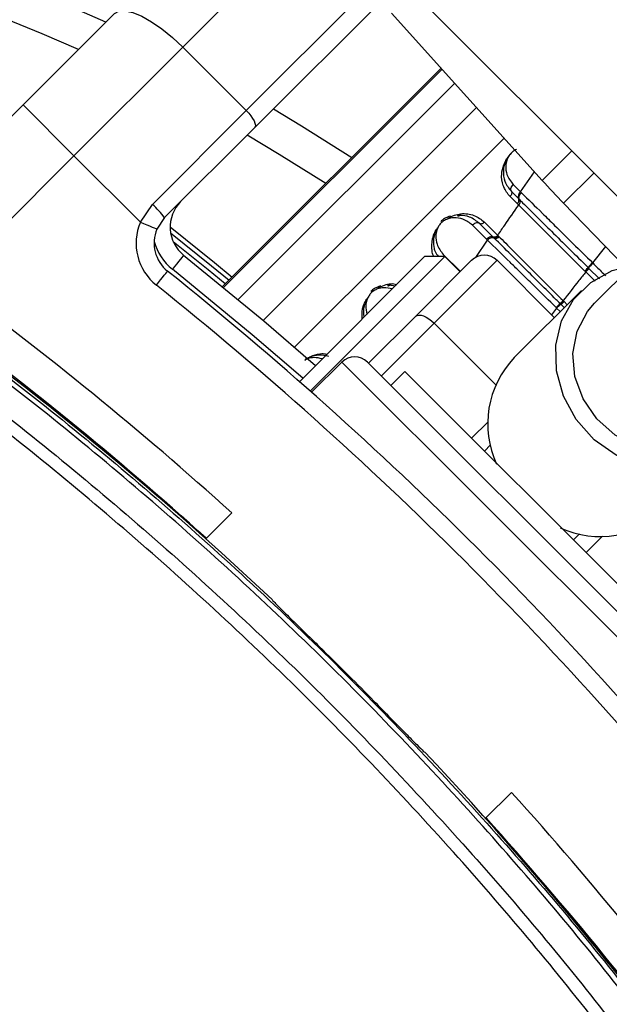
# Paper-space layout 'In Ground Anchor' of a CAD drawing. Header units: millimetres. Extents: x 38476 to 443956, y 10848 to 406945.
# Tile 31 of 71: x 92548 to 94187, y 244780 to 247519. Entities that reach past the tile are written whole.
import ezdxf

# ---------------------------------------------------------------- set-up
doc = ezdxf.new("R2010")
doc.units = ezdxf.units.MM
doc.layers.add('COMPONENT_GEOMETRY', color=7, linetype='Continuous')
doc.styles.add('SLDTEXTSTYLE1', font='TXT', dxfattribs={"width": 0.75})
doc.dimstyles.new('SLDDIMSTYLE0', dxfattribs={"dimtxt": 2500, "dimasz": 165.1, "dimexe": 0, "dimexo": 0.0625, "dimgap": 625, "dimtad": 0, "dimtih": 1, "dimtoh": 1, "dimdec": 0, "dimlfac": 0.02, "dimrnd": 1e-09, "dimzin": 12, "dimdsep": 46, "dimtxsty": 'SLDTEXTSTYLE1', "dimsah": 1, "dimcen": 0.09, "dimadec": 0, "dimazin": 3, "dimtfac": 1, "dimtdec": 0, "dimtofl": 0, "dimtmove": 0, "dimatfit": 3, "dimfxl": 1, "dimfrac": 2, "dimtolj": 1, "dimtzin": 12, "dimarcsym": 0})

# ---------------------------------------------------------------- blocks, each defined once
blk = doc.blocks.new('_D_16')
at = {"layer": 'COMPONENT_GEOMETRY', "color": 7, "ltscale": 50}
for p, q in [((240160.5, 319828.1), (240160.5, 202242)), ((85724.7, 242893.1), (85724.7, 202242)), ((85724.7, 202400.7), (159248.2, 202400.7)), ((240160.5, 202400.7), (166637, 202400.7))]:
    blk.add_line(p, q, dxfattribs=at)
for points in [[(85724.7, 202400.7), (85889.8, 202375.3), (85889.8, 202426.1)], [(240160.5, 202400.7), (239995.4, 202426.1), (239995.4, 202375.3)]]:
    blk.add_solid(points, dxfattribs=at)
at = {"layer": 'COMPONENT_GEOMETRY', "color": 7, "ltscale": 50, "insert": (159248.2, 203639), "char_height": 2500, "attachment_point": 1, "style": 'SLDTEXTSTYLE1'}
blk.add_mtext('3089', dxfattribs=at)

psp = doc.layouts.new('In Ground Anchor')

# ---------------------------------------------------------------- linework, layer by layer
at = {"color": 7, "linetype": 'Continuous', "lineweight": 25, "ltscale": 50}
for p, q in [((94500.4, 248942), (93001, 247442.6)), ((93177.8, 247265.9), (94677.2, 248765.2)), ((94700.4, 248717.8), (93201.1, 247218.4)), ((93650.2, 247586.2), (94211.2, 247025.1)), ((92557.3, 247281.8), (92811.2, 247535.7)), ((93581.4, 247537), (94000.3, 247071.7)), ((93001, 247442.6), (92698.7, 247140.3)), ((93177.8, 247265.9), (93001, 247442.6)), ((93719.4, 247383.7), (93111.7, 246776.1)), ((92195.8, 246920.3), (92557.3, 247281.8)), ((92557.3, 247281.8), (92698.7, 247140.3)), ((92917, 247005), (93177.8, 247265.9)), ((93201.1, 247218.4), (92950.7, 246968)), ((92698.7, 247140.3), (92348.4, 246790)), ((92883.2, 246955.8), (92698.7, 247140.3)), ((93919.5, 247060.4), (93940.1, 247039.8)), ((93931.2, 247006.8), (93911.1, 247026.9)), ((93914.6, 247040.9), (93934.9, 247020.6)), ((93940.1, 247039.8), (93942.4, 247037.5)), ((92883.2, 246955.8), (92917, 247005)), ((93934.9, 247003.1), (93931.2, 247006.8)), ((93934.9, 247020.6), (93937.1, 247018.4)), ((94059.9, 247007.9), (94229.9, 246831.8)), ((92950.7, 246968), (92929.3, 246936.3)), ((93845.7, 246907.9), (93806.4, 246947.2)), ((93863.1, 246914.9), (93825.9, 246952.1)), ((93839.8, 246955.6), (93876.6, 246918.8)), ((93864.7, 246913.3), (93863.1, 246914.9)), ((93867.1, 246911), (93864.7, 246913.3)), ((93876.6, 246918.8), (93878.2, 246917.2)), ((93878.2, 246917.2), (93880.5, 246914.9)), ((93848.2, 246905.5), (93845.7, 246907.9)), ((94326.3, 246910.4), (94145.7, 246729.7)), ((93324.3, 246510.8), (93673.4, 246859.9)), ((93355.6, 246485.5), (93729.9, 246859.9)), ((93729.9, 246859.9), (93673.4, 246859.9)), ((93772.3, 246817.4), (93729.9, 246859.9)), ((93648.7, 246693.8), (93804.2, 246849.3)), ((93874.9, 246849.3), (93700, 246674.4)), ((93874.9, 246849.3), (94034, 246690.2)), ((94140.1, 246842.7), (94141.6, 246841.3)), ((94120.3, 246817.8), (94118.9, 246819.2)), ((94121.3, 246816.9), (94120.3, 246817.8)), ((94127.7, 246829.1), (94129.1, 246827.6)), ((94129.1, 246827.6), (94130.1, 246826.6)), ((94109.6, 246765.8), (93922.7, 246578.8)), ((94050.8, 246728.5), (94049.7, 246729.6)), ((94052.4, 246726.9), (94050.8, 246728.5)), ((94061.6, 246717.7), (94052.4, 246726.9)), ((94058.3, 246737.1), (94059.3, 246736)), ((94059.3, 246736), (94060.9, 246734.5)), ((94040.4, 246716.4), (94038.8, 246718)), ((93517.8, 246562.9), (93648.7, 246693.8)), ((93443.5, 246566.4), (93359.3, 246482.2)), ((94334.5, 245746.2), (93514.3, 246566.4)), ((93618.6, 246539.9), (93579.7, 246501)), ((93618.6, 246539.9), (94308, 245850.5)), ((93856.4, 246335.8), (93839.5, 246318.9)), ((93065.1, 246074.9), (93137.3, 246147)), ((93046.8, 246093.9), (93044, 246093.8)), ((93046.5, 246091.6), (93047.9, 246092.9)), ((94087, 246071.4), (94103.9, 246088.3)), ((93915.1, 245369.2), (93843, 245297.1)), ((93861, 245279.8), (93859.6, 245278.4)), ((93861.8, 245275.9), (93862, 245278.7))]:
    psp.add_line(p, q, dxfattribs=at)
at = {"color": 8, "linetype": 'Continuous', "lineweight": 25, "ltscale": 50}
for p, q in [((93719.4, 247383.7), (93111.8, 246776.1)), ((93114.5, 246773.8), (93721.8, 247381)), ((93757.1, 247341.8), (93155.4, 246740)), ((93817.6, 247274.6), (93224.8, 246681.8)), ((93894.3, 247189.5), (93312, 246607.3)), ((94000.3, 247071.7), (94082.5, 247153.9)), ((93940.1, 247039.8), (93979.1, 247095.3)), ((94144.2, 247092.2), (94059.9, 247007.9)), ((93815.9, 246857), (93848.2, 246905.5)), ((94176, 246887.6), (94140.1, 246842.7)), ((93725.1, 246865.9), (93772.9, 246818)), ((94147.2, 246790.9), (94121.3, 246816.9)), ((94130.1, 246826.6), (94159.3, 246797.4)), ((94060.9, 246734.5), (94069.6, 246725.8)), ((94040.4, 246716.4), (94026.1, 246698)), ((94050.3, 246706.5), (94040.4, 246716.4)), ((93700, 246674.4), (93553.1, 246527.5)), ((93700, 246674.4), (93871.3, 246503.1)), ((94334.5, 245675.5), (93443.5, 246566.4)), ((93804.2, 246354.3), (93849.7, 246399.8)), ((94167.9, 246081.6), (94122.4, 246036.1))]:
    psp.add_line(p, q, dxfattribs=at)
at = {"color": 7, "linetype": 'Continuous', "lineweight": 25, "ltscale": 50, "flags": 128}
for points in [[(92811.2, 247535.7), (92823.4, 247542.4), (92840.5, 247543.4), (92861.9, 247538.7), (92886.9, 247528.5), (92914.3, 247513.1), (92943.2, 247493.1), (92972.5, 247469.3), (93001, 247442.6)], [(93253, 247270.3), (93330.9, 247223.7), (93470.7, 247135.1)], [(93177.8, 247265.9), (93184.5, 247258.7), (93190.4, 247251.4), (93195.4, 247244.2), (93199.3, 247237.3), (93201.8, 247231.1), (93203, 247225.7), (93202.7, 247221.5), (93201.1, 247218.4)], [(93398.5, 247062.8), (93269.3, 247144.1), (93179.8, 247197.2)], [(93764.4, 246974), (93765.7, 246973.3), (93767.1, 246973), (93768.4, 246973.1), (93769.7, 246973.5), (93770.8, 246974.3), (93771.9, 246975.5), (93772.8, 246976.9), (93773.5, 246978.6)], [(92883.2, 246955.8), (92892.2, 246952), (92900.9, 246948.3), (92908.8, 246945), (92915.8, 246942), (92921.5, 246939.6), (92925.8, 246937.8), (92928.4, 246936.7), (92929.3, 246936.3)], [(92966, 246942.2), (93089.2, 246843.3), (93138.5, 246802.9)], [(93003.5, 246863.8), (93002.9, 246863.1), (93001.1, 246860.8), (92998.3, 246857.2), (92994.4, 246852.4), (92989.6, 246846.4), (92984.3, 246839.7), (92978.4, 246832.4), (92972.3, 246824.7)], [(93003.5, 246863.8), (93226.3, 246680.6), (93370.1, 246556.6)], [(94533.9, 246341.5), (94479.8, 246300.8), (94415.9, 246276), (94346, 246268.6), (94274.6, 246279.2), (94206.2, 246307), (94145, 246350.3), (94094.9, 246406.3), (94059.1, 246471.7), (94039.8, 246542.1), (94038.2, 246613.3), (94054.4, 246680.8), (94087.4, 246740.2), (94135.1, 246788), (94194.6, 246821), (94251.9, 246835.9)], [(92927.7, 246780.1), (92933.8, 246787.8), (92939.6, 246795.1), (92945, 246801.8), (92949.8, 246807.8), (92953.7, 246812.6), (92956.5, 246816.2), (92958.3, 246818.4), (92958.9, 246819.2)], [(93570, 246779.6), (93571.3, 246778.9), (93572.6, 246778.6), (93573.9, 246778.6), (93575.2, 246779.1), (93576.4, 246779.9), (93577.4, 246781), (93578.3, 246782.5), (93579, 246784.2)], [(94497.8, 246377.6), (94448.6, 246341.5), (94390, 246321.1), (94326.4, 246317.9), (94262.4, 246332.3), (94202.8, 246363.1), (94152, 246408), (94113.8, 246463.7), (94091.1, 246526), (94085.4, 246590.5), (94097.3, 246652.2), (94125.8, 246706.5), (94145.7, 246729.7)], [(93648.7, 246693.8), (93652.5, 246696.2), (93657.5, 246697.2), (93663.5, 246696.7), (93670.3, 246694.7), (93677.7, 246691.3), (93685.3, 246686.7), (93692.8, 246681), (93700, 246674.4)]]:
    psp.add_lwpolyline(points, dxfattribs=at)
at = {"color": 8, "linetype": 'Continuous', "lineweight": 25, "ltscale": 50, "flags": 128}
for points in [[(92967.3, 246925.4), (93081.4, 246833.8), (93129.8, 246794.1)], [(93119.4, 246783.7), (93072.2, 246822.5), (92974.8, 246900.8)], [(93334.7, 246521.2), (93194, 246642.4), (92972.3, 246824.7)]]:
    psp.add_lwpolyline(points, dxfattribs=at)
at = {"color": 7, "linetype": 'Continuous', "lineweight": 25, "ltscale": 2500}
for centre, radius, start, end in [((90724.7, 242956.6), 5000, 65.6403, 24.3597), ((90724.7, 242956.6), 4900, 66.0814, 23.9186), ((95858.2, 248744.5), 2500, 222, 224), ((93950.7, 247026.6), 16.9, 128.7766, 201.0588), ((92736.1, 246806.5), 268.5, 36.966, 47.6625), ((93066, 246941.9), 100, 135, 231.3565), ((93923.7, 247016.2), 12.1, 308.7781, 21.0571), ((93021.4, 246897.3), 150, 157.0417, 231.3565), ((93021.4, 246897.3), 100, 157.0417, 231.3565), ((93867.2, 246926.3), 12.1, 250.3294, 321.5612), ((93871, 246922.4), 12.1, 251.0395, 321.8847), ((93861.4, 246895), 16.9, 70.6183, 141.7894), ((86393.7, 238625.6), 10000, 46.71913, 55.49083), ((86393.7, 238625.6), 10000, 49.14741, 55.49083), ((93839.5, 246813.9), 50, 45, 135), ((94221.7, 246756.1), 119.1, 133.283, 142.1848), ((86464.4, 238696.3), 10400, 38.64351, 51.35649), ((94066.3, 246875.3), 76.8, 313.2013, 323.0515), ((94062.5, 246879.4), 85.8, 313.2116, 322.0366), ((86369.6, 238649.8), 10100, 47.92764, 53.70356), ((86464.4, 238696.3), 10350, 38.64351, 51.35649), ((94096.6, 246664.8), 76.3, 125.4278, 137.4338), ((94018.3, 246773.6), 54.1, 305.5377, 317.6219), ((94020.8, 246771.3), 54.5, 305.4326, 317.4327), ((90724.7, 242956.6), 3750, 91.6933, 358.3067), ((90724.7, 242956.6), 3745.6, 91.6649, 358.3351), ((86369.6, 238649.8), 10000, 47.95694, 53.70356), ((90724.7, 242956.6), 3695.6, 92.3895, 357.6105), ((93478.9, 246531.1), 50, 45, 135), ((94116.2, 246394.1), 267.5, 136.3318, 204.7835), ((94161.8, 246350.3), 269.4, 245.4841, 313.4006), ((86393.7, 238625.6), 9996.5, 44.42683, 45.57317), ((86393.7, 238625.6), 10000, 34.50917, 43.28087), ((86417.9, 238601.5), 10100, 36.29644, 42.07236), ((86417.9, 238601.5), 10000, 36.29644, 42.04306), ((86393.7, 238625.6), 10000, 34.50917, 40.85259)]:
    psp.add_arc(centre, radius, start, end, dxfattribs=at)
at = {"color": 8, "linetype": 'Continuous', "lineweight": 25, "ltscale": 2500}
psp.add_arc((93066, 246941.9), 150, 195.5484, 231.3565, dxfattribs=at)
at = {"color": 7, "linetype": 'Continuous', "lineweight": 25, "ltscale": 50}
for points, knots in [([(93911.1, 247026.9), (93910.3, 247027.8), (93901.9, 247036.4), (93890.4, 247055.8), (93885.6, 247085.6), (93891.7, 247111.5), (93898.1, 247126.7), (93902.7, 247132.2), (93903, 247132.6)], [0, 0, 0, 0, 0.034089, 0.345996, 0.646826, 0.854082, 0.988685, 1, 1, 1, 1]), ([(93928.6, 247158.2), (93927.9, 247157.8), (93922.7, 247155.4), (93913.7, 247147.3), (93903.5, 247134.9), (93895.2, 247118.1), (93890.8, 247095), (93894.9, 247066.2), (93907.7, 247049.7), (93914.6, 247040.9)], [0, 0, 0, 0, 0.0151107, 0.1121946, 0.206563, 0.3054497, 0.4668054, 0.7125995, 1, 1, 1, 1]), ([(93914.6, 247040.9), (93914.2, 247041.7), (93913, 247044.1), (93913, 247049), (93915, 247055.1), (93918, 247058.6), (93919.5, 247060.4)], [0, 0, 0, 0, 0.161098, 0.440726, 0.720358, 1, 1, 1, 1]), ([(93914.6, 247040.9), (93915.1, 247039.9), (93915.9, 247037.9), (93915.5, 247034.1), (93914, 247030.2), (93912.1, 247028), (93911.1, 247026.9)], [0, 0, 0, 0, 0.249986, 0.500009, 0.750006, 1, 1, 1, 1]), ([(93937.1, 247018.4), (93936.7, 247019.2), (93935.6, 247021.4), (93935.7, 247026.2), (93937.9, 247032.3), (93940.9, 247035.8), (93942.4, 247037.5)], [0, 0, 0, 0, 0.161013, 0.440655, 0.720336, 1, 1, 1, 1]), ([(93942.4, 247037.5), (93961.3, 247018.9), (93990.1, 246990.7), (94055.8, 246926), (94104.2, 246878.2), (94140.1, 246842.7)], [0, 0, 0, 0, 0.331864, 0.504238, 1, 1, 1, 1]), ([(93876.6, 246918.8), (93883.1, 246928.3), (93902.5, 246956.5), (93922, 246984.5), (93934.9, 247003.1)], [0, 0, 0, 0, 0.336529, 1, 1, 1, 1]), ([(93937.1, 247018.4), (93937.7, 247017.3), (93938.7, 247015.1), (93938.6, 247011), (93937.4, 247006.8), (93935.8, 247004.4), (93934.9, 247003.1)], [0, 0, 0, 0, 0.25005, 0.500078, 0.750037, 1, 1, 1, 1]), ([(94118.9, 246819.2), (94116.3, 246821.8), (94082.4, 246855.7), (94035.1, 246903), (93979.9, 246958.2), (93952.2, 246985.9), (93937.3, 247000.8), (93934.9, 247003.1)], [0, 0, 0, 0, 0.038421, 0.501138, 0.704056, 0.953619, 1, 1, 1, 1]), ([(93937.1, 247018.3), (93940, 247015.5), (93955.9, 246999.7), (93985, 246970.9), (94044.1, 246912.2), (94092.9, 246863.6), (94127.7, 246829.1)], [0, 0, 0, 0, 0.055685, 0.303138, 0.504231, 1, 1, 1, 1]), ([(93806.4, 246947.2), (93798.1, 246953.6), (93783.4, 246965.1), (93758.5, 246968.9), (93739.6, 246965.7), (93727, 246959.8), (93718.2, 246952.6), (93711.4, 246943.4), (93706.3, 246931.4), (93703.6, 246913.9), (93707, 246889.5), (93718.3, 246874.7), (93725.1, 246865.9)], [0, 0, 0, 0, 0.181551, 0.323795, 0.408852, 0.462297, 0.504185, 0.545984, 0.600558, 0.677304, 0.807905, 1, 1, 1, 1]), ([(93745.3, 246972.5), (93739.6, 246970.6), (93729.8, 246967.3), (93721.6, 246959.9), (93718.1, 246956.9)], [0, 0, 0, 0, 0.582959, 1, 1, 1, 1]), ([(93737.9, 246966.3), (93744.1, 246969.6), (93756.1, 246975.9), (93767.8, 246977.7), (93773.5, 246978.6)], [0, 0, 0, 0, 0.511869, 1, 1, 1, 1]), ([(93825.9, 246952.1), (93817.3, 246958.8), (93801.4, 246971.2), (93778.5, 246975.1), (93766.3, 246974.2), (93764.4, 246974)], [0, 0, 0, 0, 0.500692, 0.922782, 1, 1, 1, 1]), ([(93773.5, 246978.6), (93773.6, 246978.7), (93787, 246980.1), (93812.2, 246977.1), (93830.6, 246962.8), (93839.8, 246955.6)], [0, 0, 0, 0, 0.005036, 0.5036, 1, 1, 1, 1]), ([(93825.9, 246952.1), (93825, 246952.5), (93822.7, 246953.7), (93817.8, 246953.8), (93811.6, 246951.7), (93808.1, 246948.7), (93806.4, 246947.2)], [0, 0, 0, 0, 0.161103, 0.440723, 0.720357, 1, 1, 1, 1]), ([(93825.9, 246952.1), (93826.9, 246951.7), (93828.8, 246950.8), (93832.6, 246951.2), (93836.5, 246952.7), (93838.7, 246954.7), (93839.8, 246955.6)], [0, 0, 0, 0, 0.249986, 0.500009, 0.750006, 1, 1, 1, 1]), ([(93708.6, 246938.7), (93707.8, 246937.2), (93703.6, 246930), (93697.3, 246911.6), (93697.6, 246891.5), (93702.1, 246872.4), (93708.1, 246864.4), (93711.6, 246859.9)], [0, 0, 0, 0, 0.050247, 0.244093, 0.605316, 0.772769, 1, 1, 1, 1]), ([(93864.7, 246913.3), (93863.9, 246913.7), (93861.7, 246914.7), (93856.9, 246914.6), (93851, 246912.4), (93847.5, 246909.4), (93845.7, 246907.9)], [0, 0, 0, 0, 0.161192, 0.440798, 0.720407, 1, 1, 1, 1]), ([(93864.7, 246913.3), (93865.6, 246912.9), (93867.5, 246912.2), (93871.1, 246912.7), (93874.9, 246914.3), (93877.1, 246916.3), (93878.2, 246917.2)], [0, 0, 0, 0, 0.250027, 0.499987, 0.750015, 1, 1, 1, 1]), ([(93880.5, 246914.9), (93881.5, 246913.9), (93895.6, 246899.8), (93922.2, 246873.2), (93979.3, 246816.1), (94025.6, 246769.7), (94058.3, 246737.1)], [0, 0, 0, 0, 0.021195, 0.282969, 0.495587, 1, 1, 1, 1]), ([(94038.8, 246718), (94033.8, 246722.8), (94011, 246745.4), (93976, 246779.8), (93938.7, 246816.6), (93896, 246858.6), (93868.4, 246885.6), (93848.2, 246905.5)], [0, 0, 0, 0, 0.07106, 0.328707, 0.508594, 0.637825, 1, 1, 1, 1]), ([(94049.7, 246729.6), (94046.3, 246733), (94012.7, 246766.3), (93965.6, 246813.2), (93908.4, 246870), (93882.1, 246896.1), (93867.1, 246911)], [0, 0, 0, 0, 0.051672, 0.505067, 0.717511, 1, 1, 1, 1]), ([(92055.3, 246860.5), (92147.6, 246795.7), (92424.8, 246600.9), (92867.1, 246248.4), (93369.4, 245792.7), (93830.5, 245311.2), (94254, 244811), (94503.7, 244461.8), (94628.6, 244287.3)], [0, 0, 0, 0, 0.092437, 0.277818, 0.463199, 0.648153, 0.824076, 1, 1, 1, 1]), ([(94617, 244279.4), (94492.3, 244453.7), (94242.9, 244802.4), (93820.1, 245301.9), (93359.7, 245782.7), (92858.1, 246237.8), (92416.5, 246589.6), (92139.6, 246784.1), (92047.5, 246848.9)], [0, 0, 0, 0, 0.175926, 0.351853, 0.536803, 0.722183, 0.907563, 1, 1, 1, 1]), ([(94141.6, 246841.3), (94139.9, 246839.6), (94136.7, 246836.4), (94132.5, 246831.9), (94130, 246828.9), (94129.4, 246828), (94129.1, 246827.6)], [0, 0, 0, 0, 0.279611, 0.559251, 0.838836, 1, 1, 1, 1]), ([(94121.3, 246816.9), (94115, 246809), (94093.9, 246782.4), (94073, 246755.8), (94058.3, 246737.1)], [0, 0, 0, 0, 0.29716, 1, 1, 1, 1]), ([(94120.3, 246817.8), (94121.3, 246818.9), (94123.4, 246821), (94126.1, 246823.9), (94128.3, 246826.3), (94128.8, 246827.2), (94129.1, 246827.6)], [0, 0, 0, 0, 0.249994, 0.500017, 0.749979, 1, 1, 1, 1]), ([(92005.6, 246787.3), (92097.7, 246722.6), (92374.7, 246528.2), (92816.2, 246176.1), (93317.4, 245720.5), (93773.9, 245242.3), (94189.8, 244749.3), (94433.6, 244408.1), (94555.4, 244237.5)], [0, 0, 0, 0, 0.09315, 0.279968, 0.466787, 0.653164, 0.826582, 1, 1, 1, 1]), ([(93550.8, 246778.1), (93545.1, 246776.1), (93535.3, 246772.9), (93527.1, 246765.5), (93523.7, 246762.4)], [0, 0, 0, 0, 0.5829546, 1, 1, 1, 1]), ([(93543.5, 246771.9), (93549.6, 246775.1), (93561.7, 246781.4), (93573.3, 246783.3), (93579, 246784.2)], [0, 0, 0, 0, 0.511869, 1, 1, 1, 1]), ([(93590.9, 246777.4), (93586, 246778.7), (93579.4, 246780.4), (93571.9, 246779.7), (93570, 246779.6)], [0, 0, 0, 0, 0.746057, 1, 1, 1, 1]), ([(94526.6, 244217.8), (94405.2, 244387.8), (94162.4, 244727.8), (93747.9, 245219.1), (93293.1, 245695.6), (92793.7, 246149.6), (92353.7, 246500.4), (92077.7, 246694.1), (91985.9, 246758.5)], [0, 0, 0, 0, 0.173418, 0.346836, 0.533213, 0.720031, 0.906849, 1, 1, 1, 1]), ([(93514.2, 246744.3), (93513.3, 246742.8), (93509.2, 246735.5), (93503, 246717.2), (93502.2, 246700.9), (93504.8, 246691.6), (93504.8, 246691.3)], [0, 0, 0, 0, 0.081373, 0.395282, 0.980233, 1, 1, 1, 1]), ([(94050.8, 246728.5), (94050.6, 246728.4), (94050, 246728.2), (94047.7, 246726.3), (94043.6, 246722.7), (94040.4, 246719.6), (94038.8, 246718)], [0, 0, 0, 0, 0.161046, 0.440695, 0.720347, 1, 1, 1, 1]), ([(94050.8, 246728.5), (94051, 246728.6), (94051.5, 246728.9), (94053.6, 246730.6), (94056.2, 246733), (94058.3, 246735), (94059.3, 246736.1)], [0, 0, 0, 0, 0.250016, 0.499957, 0.750016, 1, 1, 1, 1]), ([(93407.3, 246581.6), (93398, 246583.8), (93382.3, 246587.4), (93359.5, 246582.2), (93346, 246576.4), (93340.9, 246572.1), (93340, 246571.3)], [0, 0, 0, 0, 0.45692, 0.767865, 0.959152, 1, 1, 1, 1]), ([(93249.4, 245905.6), (93250.8, 245903.8), (93253.4, 245900.2), (93277.7, 245875.8), (93313.9, 245840.3), (93354.1, 245800.9), (93380.7, 245774.9), (93391.2, 245764.6)], [0, 0, 0, 0, 0.2145696, 0.4291899, 0.6437882, 0.8584494, 1, 1, 1, 1]), ([(93532.6, 245623.1), (93548.4, 245607.1), (93579.8, 245574.9), (93621.8, 245532.1), (93653.6, 245499.9), (93670.7, 245483.2), (93672.9, 245481.9), (93673.7, 245481.4)], [0, 0, 0, 0, 0.214674, 0.429377, 0.644065, 0.858723, 1, 1, 1, 1])]:
    psp.add_open_spline(points, degree=3, knots=knots, dxfattribs=at)
at = {"color": 8, "linetype": 'Continuous', "lineweight": 25, "ltscale": 50}
for points, knots in [([(93925, 247155.3), (93923.6, 247154.7), (93919.3, 247152.8), (93912.7, 247146.9), (93905.9, 247137.9), (93900.7, 247125.8), (93898.1, 247108.3), (93901.4, 247083.9), (93912.8, 247069.2), (93919.5, 247060.4)], [0, 0, 0, 0, 0.036513, 0.111571, 0.18647, 0.284257, 0.421775, 0.655794, 1, 1, 1, 1]), ([(93699.3, 246859.9), (93698.8, 246860.6), (93695.8, 246865.1), (93693.2, 246881.3), (93692.6, 246903.5), (93700.2, 246924.4), (93705.1, 246933), (93706.2, 246934.8)], [0, 0, 0, 0, 0.040733, 0.239635, 0.68081, 0.932321, 1, 1, 1, 1]), ([(94141.6, 246841.3), (94145.1, 246837.8), (94156.7, 246826.2), (94168.3, 246814.6), (94176.3, 246806.5)], [0, 0, 0, 0, 0.304699, 1, 1, 1, 1]), ([(93579, 246784.2), (93579.2, 246784.2), (93585.2, 246784.9), (93590.5, 246783.6), (93595.8, 246782.3)], [0, 0, 0, 0, 0.022208, 1, 1, 1, 1]), ([(93583.2, 246769.7), (93575.7, 246771.5), (93563.3, 246774.6), (93545.1, 246771.3), (93532.6, 246765.3), (93523.8, 246758.1), (93517, 246749), (93511.9, 246736.9), (93508.9, 246719.4), (93511.7, 246707.4), (93513.4, 246699.9)], [0, 0, 0, 0, 0.211133, 0.350211, 0.4376, 0.506094, 0.574442, 0.663676, 0.789166, 1, 1, 1, 1]), ([(93500, 246686.5), (93499.5, 246695.6), (93498.5, 246710.9), (93505.7, 246730), (93510.7, 246738.5), (93511.7, 246740.3)], [0, 0, 0, 0, 0.536903, 0.901808, 1, 1, 1, 1]), ([(93340.5, 246571), (93342.4, 246572.6), (93349.3, 246578.6), (93365.9, 246586), (93385.3, 246591.5), (93397.2, 246589.2), (93401.8, 246588.3)], [0, 0, 0, 0, 0.097435, 0.355752, 0.751933, 1, 1, 1, 1]), ([(93388.8, 246575.3), (93381.3, 246577), (93368.9, 246579.9), (93351.5, 246577.3), (93342.9, 246572.7), (93340.2, 246571.2)], [0, 0, 0, 0, 0.507084, 0.8412598, 1, 1, 1, 1])]:
    psp.add_open_spline(points, degree=3, knots=knots, dxfattribs=at)

# ---------------------------------------------------------------- dimensions: what is measured, and where the dimension line sits
at = {"layer": 'COMPONENT_GEOMETRY', "color": 7, "ltscale": 50}
dim = psp.add_linear_dim(base=(85724.7, 202400.7), p1=(240160.5, 319891.6), p2=(85724.7, 242956.6), dimstyle='SLDDIMSTYLE0', dxfattribs=at)
dim.commit()
dim.dimension.update_dxf_attribs({"geometry": '_D_16', "text_midpoint": (162942.6, 202400.7), "dimtype": 160})

doc.saveas('drawing.dxf')
